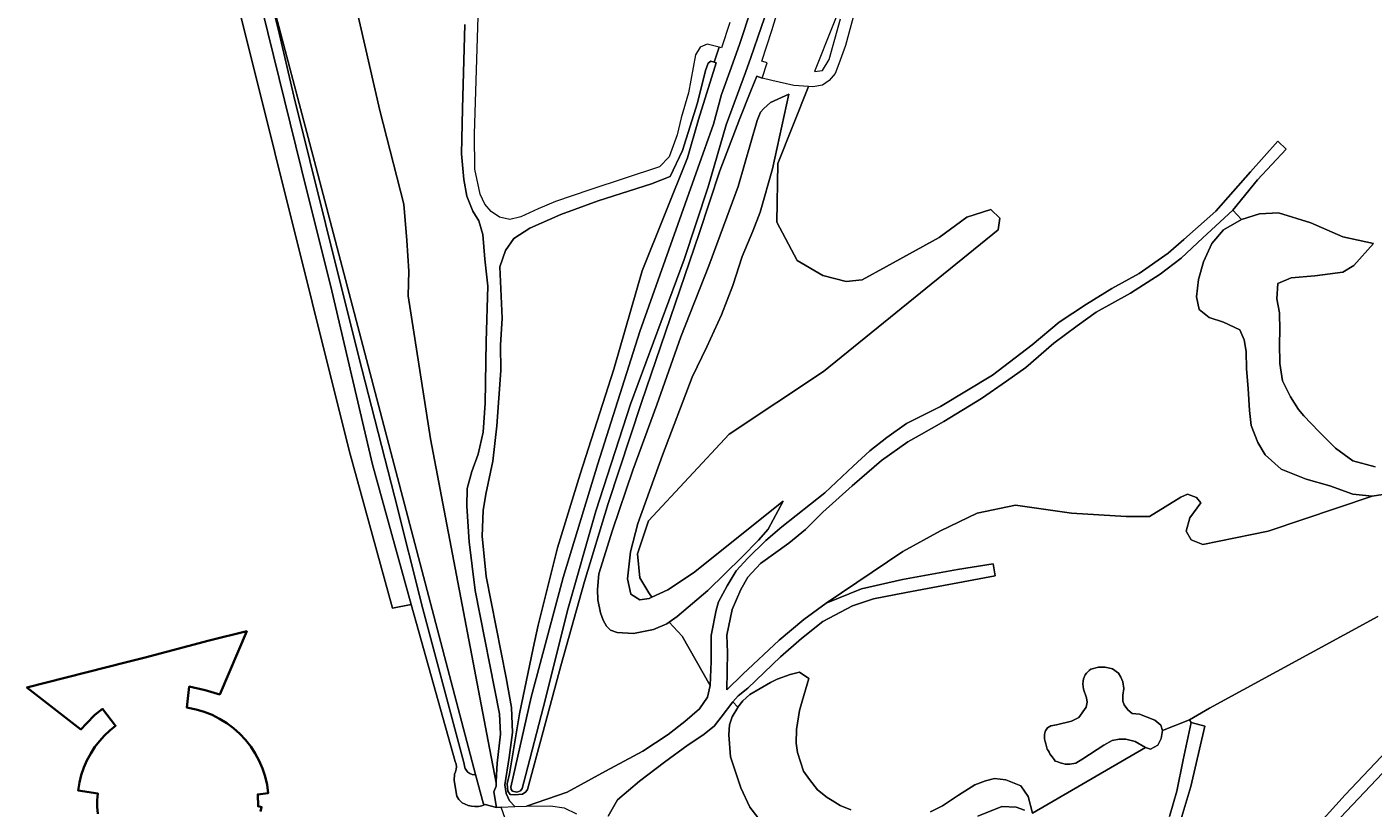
# Model space of a CAD drawing. Header units: metres. Extents: x 152737 to 157444, y 374779 to 378487.
# Tile 47 of 95: x 153984 to 154199, y 377793 to 377918. Entities that reach past the tile are written whole.
import ezdxf
from ezdxf.enums import TextEntityAlignment as Align

# ---------------------------------------------------------------- set-up
doc = ezdxf.new("R2010")
doc.units = ezdxf.units.M
for name, color, linetype, lineweight in [('B-XX-OG-BEBOUWING-GV', 7, 'Continuous', 35), ('B-XX-OG-BEBOUWING-T18', 10, 'Continuous', 18), ('B-XX-OG-TERREIN_CULTUURSCHEIDING-GV', 7, 'Continuous', 18), ('B-XX-OG-TERREIN_ONBEGROEID-GV', 7, 'Continuous', 18), ('B-XX-OG-WATER-GV', 130, 'Continuous', 18), ('B-XX-OG-WATER_SLOOT-GV', 120, 'Continuous', 18), ('B-XX-OG-WEG-GV', 7, 'Continuous', 18)]:
    doc.layers.add(name, color=color, linetype=linetype, lineweight=lineweight)
doc.styles.add('NLCS-ISO-M-T18', font='NLCS-ISO.ttf', dxfattribs={"height": 1.8})

msp = doc.modelspace()

# ---------------------------------------------------------------- linework, layer by layer
at = {"layer": 'B-XX-OG-BEBOUWING-GV'}
msp.add_lwpolyline([(154021.439, 377792.664), (154021.618, 377793.366), (154021.069, 377793.511), (154020.999, 377795.403), (154022.686, 377795.61), (154022.498, 377796.939), (154022.194, 377798.246), (154021.776, 377799.522), (154021.249, 377800.756), (154020.615, 377801.939), (154019.88, 377803.062), (154019.049, 377804.116), (154018.129, 377805.094), (154017.127, 377805.987), (154016.051, 377806.788), (154014.908, 377807.493), (154013.709, 377808.094), (154012.461, 377808.588), (154011.174, 377808.971), (154009.859, 377809.239), (154009.678, 377809.265), (154010.045, 377812.627), (154012.597, 377812.027), (154014.929, 377811.38), (154019.252, 377821.454), (154013.255, 377819.96), (154003.027, 377817.293), (154000, 377816.519), (153984.102, 377812.451), (153992.731, 377805.789), (153993.604, 377806.744), (153994.977, 377808.105), (153996.18, 377809.052), (153998.281, 377806.37), (153997.361, 377805.623), (153996.502, 377804.807), (153995.708, 377803.926), (153994.985, 377802.987), (153994.301, 377801.934), (153993.705, 377800.829), (153993.202, 377799.679), (153992.795, 377798.491), (153992.487, 377797.274), (153992.279, 377796.036), (153995.416, 377795.564), (153995.332, 377794.478), (153995.346, 377793.39), (153995.459, 377792.307)], dxfattribs=at)
at = {"layer": 'B-XX-OG-TERREIN_CULTUURSCHEIDING-GV'}
for points in [[(154057.395, 377793.779), (154056.818, 377793.56), (154056.278, 377793.463), (154055.728, 377793.445), (154055.182, 377793.507), (154054.651, 377793.648), (154054.146, 377793.864), (154053.711, 377794.06), (154053.133, 377794.566), (154052.848, 377795.117), (154052.401, 377797.616), (154052.447, 377798.63), (154052.627, 377799.005), (154052.733, 377799.409), (154052.761, 377799.827), (154052.709, 377800.242), (154052.579, 377800.639), (154046.747, 377821.384), (154045.541, 377825.759), (154042.56, 377825.144), (154035.65, 377850.359), (154000, 377993.032)], [(154000, 377993.032), (154035.65, 377850.359), (154042.56, 377825.144), (154045.541, 377825.759), (154039.38, 377848.106), (154032.847, 377875.874), (154027.98, 377895.274), (154021.734, 377920.771)], [(154115.885, 377925.659), (154110.032, 377910.91), (154111.286, 377911.045), (154112.378, 377912.83), (154114.164, 377919.311)], [(154022.694, 377924.571), (154030.069, 377896.538), (154055.835, 377798.6), (154057.083, 377793.858), (154057.395, 377793.779), (154059.164, 377793.33), (154058.744, 377795.833), (154059.125, 377796.712), (154059.142, 377797.26), (154057.87, 377803.918), (154048.648, 377852.182), (154045.032, 377875.055), (154045.148, 377879.006), (154044.87, 377883.89), (154044.388, 377889.71), (154040.541, 377904.682), (154036.458, 377922.282)], [(154036.458, 377922.282), (154040.541, 377904.682), (154044.388, 377889.71), (154044.87, 377883.89), (154045.148, 377879.006), (154045.032, 377875.055), (154048.648, 377852.182), (154057.87, 377803.918), (154059.142, 377797.26), (154059.181, 377798.51), (154059.293, 377800.364), (154059.799, 377805.027), (154059.687, 377808.286), (154055.752, 377827.951), (154054.797, 377835.749), (154054.459, 377841.424), (154054.516, 377844.289), (154055.246, 377846.986), (154056.258, 377849.739), (154057.045, 377853.279), (154057.382, 377857.886), (154057.551, 377867.775), (154057.775, 377876.586), (154057.326, 377880.913), (154056.988, 377884.846), (154056.37, 377887.037), (154055.414, 377888.554), (154054.459, 377890.97), (154053.953, 377893.611), (154053.559, 377897.713), (154053.728, 377904.904), (154054.122, 377918.379)], [(154116.224, 377919.557), (154114.967, 377915.028), (154113.937, 377912.124), (154113.342, 377910.57), (154112.349, 377909.479), (154111.291, 377908.719), (154109.769, 377908.421), (154109.065, 377908.475), (154104.181, 377896.168), (154103.978, 377886.799), (154107.275, 377880.678), (154111.345, 377878.318), (154115.108, 377877.357), (154117.633, 377877.59), (154121.527, 377879.722), (154129.964, 377884.372), (154134.4, 377887.637), (154138.217, 377888.831), (154139.647, 377887.452), (154139.401, 377885.575), (154111.439, 377862.961), (154096.357, 377852.945), (154083.499, 377839.13), (154081.722, 377833.853), (154082.074, 377830.02), (154083.522, 377827.612), (154084.016, 377826.892), (154086.567, 377828.064), (154090.655, 377830.772), (154105.02, 377842.225), (154102.61, 377837.761), (154101.09, 377836.041), (154098.459, 377833.36), (154092.962, 377827.993), (154088.055, 377823.813), (154086.773, 377822.899), (154088.892, 377820.658), (154093.343, 377812.788), (154093.48, 377816.654), (154093.525, 377820.793), (154094.299, 377824.841), (154094.671, 377826.187), (154096.036, 377828.734), (154097.492, 377831.099), (154099.358, 377833.145), (154102.225, 377835.965), (154104.819, 377838.148), (154111.69, 377843.56), (154116.195, 377847.836), (154118.88, 377850.292), (154121.575, 377852.404), (154124.715, 377854.633), (154130.185, 377857.368), (154138.482, 377862.365), (154144.811, 377867.203), (154149.119, 377870.818), (154153.534, 377873.742), (154157.576, 377876.24), (154161.938, 377878.632), (154166.565, 377881.875), (154169.065, 377884.055), (154174.186, 377888.602), (154179.718, 377894.875), (154184.079, 377899.766), (154185.462, 377898.49), (154180.835, 377893.599), (154176.899, 377888.761), (154178.291, 377887.26), (154181.186, 377888.159), (154184.19, 377888.308), (154189.386, 377886.712), (154194.5, 377884.457), (154199.404, 377883.42), (154196.274, 377879.886), (154194.509, 377878.821), (154190.01, 377878.269), (154186.259, 377877.918), (154184.114, 377877.033), (154183.971, 377874.588), (154184.388, 377872.341), (154184.44, 377869.524), (154184.384, 377867.456), (154184.442, 377864.264), (154184.869, 377861.453), (154186.137, 377858.94), (154187.395, 377856.896), (154188.259, 377855.879), (154190.654, 377853.386), (154193.333, 377850.711), (154196.094, 377848.695), (154199.682, 377847.727)], [(154199.682, 377847.727), (154196.094, 377848.695), (154193.333, 377850.711), (154190.654, 377853.386), (154188.259, 377855.879), (154187.395, 377856.896), (154186.137, 377858.94), (154184.869, 377861.453), (154184.442, 377864.264), (154184.384, 377867.456), (154184.44, 377869.524), (154184.388, 377872.341), (154183.971, 377874.588), (154184.114, 377877.033), (154186.259, 377877.918), (154190.01, 377878.269), (154194.509, 377878.821), (154196.274, 377879.886), (154199.404, 377883.42), (154194.5, 377884.457), (154189.386, 377886.712), (154184.19, 377888.308), (154181.186, 377888.159), (154178.291, 377887.26), (154175.409, 377885.61), (154173.57, 377883.416), (154172.215, 377880.479), (154171.421, 377877.646), (154171.095, 377874.916), (154171.509, 377872.857), (154173.129, 377871.572), (154175.397, 377870.862), (154178.051, 377869.595), (154178.737, 377868.011), (154179.053, 377866.138), (154179.103, 377863.414), (154179.349, 377860.225), (154179.601, 377856.754), (154179.833, 377854.315), (154180.916, 377851.611), (154182.079, 377849.659), (154184.658, 377847.358), (154188.633, 377845.74), (154192.41, 377844.682), (154196.098, 377843.34), (154199.204, 377843.022), (154205.667, 377844.079)], [(154205.667, 377844.079), (154199.204, 377843.022), (154182.574, 377837.431), (154172.124, 377835.313), (154170.266, 377836.073), (154169.464, 377837.465), (154170.013, 377839.574), (154171.786, 377841.978), (154171.111, 377842.822), (154169.675, 377843.37), (154168.62, 377842.864), (154163.609, 377839.784), (154159.835, 377839.784), (154151.102, 377840.323), (154142.153, 377841.615), (154136.007, 377840.323), (154130.185, 377837.521), (154124.147, 377834.181), (154111.878, 377825.947), (154117.566, 377828.221), (154124.119, 377829.722), (154132.864, 377831.336), (154138.613, 377832.224), (154138.901, 377830.343), (154124.665, 377827.675), (154119.478, 377826.629), (154116.11, 377825.538), (154111.332, 377823.036), (154107.965, 377820.307), (154104.598, 377817.396), (154099.365, 377812.393), (154097.817, 377811.165), (154096.953, 377810.21), (154097.79, 377809.319), (154098.577, 377810.363), (154099.687, 377811.371), (154102.99, 377813.265), (154104.062, 377813.802), (154106.117, 377814.545), (154107.614, 377814.948), (154109.138, 377813.895), (154108.028, 377810.301), (154107.633, 377808.789), (154107.171, 377805.772), (154107.116, 377803.608), (154107.332, 377802.108), (154108.28, 377799.116), (154109.245, 377797.77), (154110.497, 377796.147), (154112.071, 377794.907), (154112.859, 377794.414), (154114.117, 377793.628), (154115.847, 377792.947)], [(154154.217, 377815.397), (154155.426, 377815.72), (154156.515, 377815.72), (154157.684, 377815.438), (154158.612, 377814.753), (154159.015, 377814.148), (154159.337, 377813.383), (154159.458, 377812.295), (154159.297, 377811.247), (154159.297, 377810.28), (154159.539, 377809.716), (154160.103, 377808.91), (154160.789, 377808.346), (154161.998, 377808.225), (154164.458, 377807.258), (154165.385, 377806.452), (154165.668, 377805.605), (154169.984, 377807.333), (154173.203, 377809.158), (154200.08, 377823.834)], [(154200.08, 377823.834), (154173.203, 377809.158), (154169.984, 377807.333), (154170.241, 377806.88), (154172.45, 377806.312), (154170.194, 377796.68), (154167.814, 377788.683)], [(153995.459, 377792.307), (153995.346, 377793.39), (153995.332, 377794.478), (153995.416, 377795.564), (153992.279, 377796.036), (153992.487, 377797.274), (153992.795, 377798.491), (153993.202, 377799.679), (153993.705, 377800.829), (153994.301, 377801.934), (153994.985, 377802.987), (153995.708, 377803.926), (153996.502, 377804.807), (153997.361, 377805.623), (153998.281, 377806.37), (153996.18, 377809.052), (153994.977, 377808.105), (153993.604, 377806.744), (153992.731, 377805.789), (153984.102, 377812.451), (154000, 377816.519), (154003.027, 377817.293), (154013.255, 377819.96), (154019.252, 377821.454), (154014.929, 377811.38), (154012.597, 377812.027), (154010.045, 377812.627), (154009.678, 377809.265), (154009.859, 377809.239), (154011.174, 377808.971), (154012.461, 377808.588), (154013.709, 377808.094), (154014.908, 377807.493), (154016.051, 377806.788), (154017.127, 377805.987), (154018.129, 377805.094), (154019.049, 377804.116), (154019.88, 377803.062), (154020.615, 377801.939), (154021.249, 377800.756), (154021.776, 377799.522), (154022.194, 377798.246), (154022.498, 377796.939), (154022.686, 377795.61), (154020.999, 377795.403), (154021.069, 377793.511), (154021.618, 377793.366), (154021.439, 377792.664)], [(154115.847, 377792.947), (154114.117, 377793.628), (154112.859, 377794.414), (154112.071, 377794.907), (154110.497, 377796.147), (154109.245, 377797.77), (154108.28, 377799.116), (154107.332, 377802.108), (154107.116, 377803.608), (154107.171, 377805.772), (154107.633, 377808.789), (154108.028, 377810.301), (154109.138, 377813.895), (154107.614, 377814.948), (154106.117, 377814.545), (154104.062, 377813.802), (154102.99, 377813.265), (154099.687, 377811.371), (154098.577, 377810.363), (154097.79, 377809.319), (154097.751, 377809.267), (154096.884, 377807.793), (154096.437, 377806.516), (154096.326, 377804.915), (154096.578, 377801.394), (154098.268, 377796.441), (154099.687, 377793.363), (154102.77, 377789.376)], [(154153.017, 377813.888), (154153.303, 377814.523)], [(154146.956, 377805.535), (154147.288, 377806.024), (154147.824, 377806.371), (154148.739, 377806.529), (154151.142, 377807.075), (154152.305, 377807.682), (154153.442, 377809.324), (154153.619, 377810.133), (154153.501, 377810.852), (154153.01, 377812.213)], [(154102.77, 377789.376), (154099.687, 377793.363), (154098.268, 377796.441), (154096.578, 377801.394), (154096.326, 377804.915), (154096.437, 377806.516), (154096.884, 377807.793), (154097.751, 377809.267), (154097.79, 377809.319), (154096.953, 377810.21), (154095.087, 377807.754), (154093.995, 377806.299), (154092.175, 377804.844), (154089.809, 377803.297), (154086.065, 377800.541), (154082.06, 377797.539), (154078.511, 377794.537), (154077.009, 377791.9)], [(154166.774, 377791.845), (154167.963, 377795.89), (154168.947, 377800.914), (154170.241, 377806.88), (154169.984, 377807.333), (154165.668, 377805.605), (154165.466, 377804.356), (154164.942, 377803.268), (154163.773, 377802.624), (154162.966, 377802.906), (154144.894, 377792.427)], [(154205.61, 377727.005), (154196.333, 377735.72), (154181.82, 377748.582), (154173.227, 377757.027), (154172.381, 377758.327), (154171.909, 377760.181), (154171.762, 377762.206), (154172.003, 377764.019), (154172.942, 377766.611), (154174.006, 377768.329), (154176.638, 377771.226), (154183.778, 377779.302), (154194.125, 377791.71), (154208.478, 377806.822)], [(154208.478, 377806.822), (154194.125, 377791.71), (154183.778, 377779.302), (154176.638, 377771.226), (154174.006, 377768.329), (154172.942, 377766.611), (154172.003, 377764.019), (154171.762, 377762.206), (154171.909, 377760.181), (154172.381, 377758.327), (154173.227, 377757.027), (154181.82, 377748.582), (154196.333, 377735.72), (154205.61, 377727.005)], [(154128.569, 377792.623), (154130.479, 377793.598), (154133.034, 377795.291), (154135.637, 377796.937), (154137.365, 377797.58), (154138.816, 377797.935), (154140.606, 377797.733), (154143.022, 377796.743), (154144.181, 377795.071), (154144.894, 377792.427), (154162.966, 377802.906), (154161.273, 377803.832), (154159.781, 377804.235), (154158.732, 377804.235), (154157.644, 377803.994), (154156.273, 377803.268), (154152.926, 377801.092), (154151.797, 377800.407), (154150.87, 377800.206), (154150.104, 377800.246)], [(154202.524, 377803.406), (154194.892, 377795.321), (154189.359, 377789.247), (154183.398, 377782.672), (154177.334, 377775.658), (154171.16, 377768.75), (154169.572, 377765.707), (154168.865, 377762.407), (154169.13, 377759.891), (154170.184, 377756.185), (154172.118, 377752.33), (154177.274, 377746.068), (154193.382, 377731.131), (154212.655, 377710.991)], [(154212.655, 377710.991), (154193.382, 377731.131), (154177.274, 377746.068), (154172.118, 377752.33), (154170.184, 377756.185), (154169.13, 377759.891), (154168.865, 377762.407), (154169.572, 377765.707), (154171.16, 377768.75), (154177.334, 377775.658), (154183.398, 377782.672), (154189.359, 377789.247), (154194.892, 377795.321), (154202.524, 377803.406)], [(154144.894, 377792.427), (154144.181, 377795.071), (154143.022, 377796.743), (154140.606, 377797.733), (154138.816, 377797.935), (154137.365, 377797.58), (154135.637, 377796.937), (154133.034, 377795.291), (154130.479, 377793.598), (154128.569, 377792.623)], [(154059.164, 377793.33), (154057.395, 377793.779)], [(154061.824, 377787.934), (154059.949, 377793.362), (154059.164, 377793.33)], [(154143.61, 377792.898), (154142.285, 377793.344), (154139.979, 377793.49), (154136.152, 377791.915)], [(154136.152, 377791.915), (154139.979, 377793.49), (154142.285, 377793.344), (154143.61, 377792.898)]]:
    msp.add_lwpolyline(points, dxfattribs=at)
for points in [[(154086.773, 377822.899), (154086.43, 377822.655), (154084.285, 377821.722), (154081.099, 377821.099), (154078.463, 377821.286), (154077.422, 377821.643), (154076.752, 377822.289), (154076.217, 377823.22), (154075.82, 377824.388), (154075.405, 377826.496), (154075.328, 377828.14), (154075.564, 377830.637), (154077.74, 377837.635), (154080.997, 377847.192), (154084.802, 377857.653), (154088.647, 377868.49), (154093.141, 377879.856), (154097.798, 377892.542), (154100.863, 377903.043), (154101.402, 377904.416), (154101.909, 377904.99), (154102.972, 377905.95), (154105.91, 377907.273), (154103.295, 377895.323), (154101.353, 377888.423), (154100.186, 377885.392), (154098.474, 377881.317), (154096.96, 377876.682), (154095.165, 377872.041), (154092.814, 377866.92), (154090.457, 377862.081), (154085.702, 377849.582), (154081.764, 377838.696), (154080.625, 377834.161), (154080.14, 377829.827), (154080.655, 377827.391), (154082.082, 377826.477), (154083.583, 377826.693), (154084.016, 377826.892), (154083.522, 377827.612), (154082.074, 377830.02), (154081.722, 377833.853), (154083.499, 377839.13), (154096.357, 377852.945), (154111.439, 377862.961), (154139.401, 377885.575), (154139.647, 377887.452), (154138.217, 377888.831), (154134.4, 377887.637), (154129.964, 377884.372), (154121.527, 377879.722), (154117.633, 377877.59), (154115.108, 377877.357), (154111.345, 377878.318), (154107.275, 377880.678), (154103.978, 377886.799), (154104.181, 377896.168), (154109.065, 377908.475), (154106.726, 377908.652), (154103.186, 377909.479), (154101.643, 377909.841), (154100.792, 377910.124), (154099.834, 377907.793), (154098.104, 377903.363), (154094.889, 377895.002), (154091.595, 377885.007), (154082.368, 377858.017), (154077.058, 377841.884), (154073.242, 377829.397), (154069.445, 377815.917), (154066.639, 377805.458), (154064.139, 377796.202), (154063.873, 377795.816), (154063.336, 377795.425), (154062.084, 377795.347), (154061.375, 377795.389), (154060.983, 377795.927), (154060.908, 377797.07), (154061.259, 377798.711), (154062.615, 377806.69), (154062.882, 377808.277), (154065.066, 377818.769), (154065.848, 377822.45), (154068.957, 377834.782), (154072.573, 377846.556), (154077.943, 377863.329), (154082.48, 377879.022), (154089.741, 377897.107), (154091.474, 377903.241), (154094.088, 377911.591), (154094.319, 377912.272), (154093.995, 377912.38), (154093.475, 377912.555), (154093.046, 377912.244), (154092.579, 377911.037), (154091.332, 377905.886), (154088.918, 377898.26), (154086.971, 377894.096), (154083.974, 377892.968), (154075.432, 377890.216), (154069.46, 377888.029), (154064.529, 377885.843), (154061.959, 377884.211), (154060.64, 377882.302), (154059.702, 377879.665), (154060.084, 377871.474), (154059.843, 377867.178), (154059.877, 377863.118), (154059.252, 377854.302), (154058.595, 377848.652), (154057.464, 377843.355), (154057.04, 377840.742), (154056.899, 377836.645), (154057.535, 377830.218), (154060.705, 377814.035), (154061.589, 377809.259), (154061.727, 377805.268), (154061.202, 377801.292), (154060.511, 377796.902), (154060.732, 377795.549), (154061.285, 377794.362), (154062.118, 377793.451), (154063.966, 377793.526), (154070.5, 377795.778), (154076.598, 377799.098), (154082.559, 377802.282), (154086.654, 377804.965), (154089.294, 377807.057), (154091.614, 377809.059), (154092.934, 377810.923), (154093.343, 377812.788), (154088.892, 377820.658)], [(154086.43, 377822.655), (154086.773, 377822.899), (154088.055, 377823.813), (154092.962, 377827.993), (154098.459, 377833.36), (154101.09, 377836.041), (154102.61, 377837.761), (154105.02, 377842.225), (154090.655, 377830.772), (154086.567, 377828.064), (154084.016, 377826.892), (154083.583, 377826.693), (154082.082, 377826.477), (154080.655, 377827.391), (154080.14, 377829.827), (154080.625, 377834.161), (154081.764, 377838.696), (154085.702, 377849.582), (154090.457, 377862.081), (154092.814, 377866.92), (154095.165, 377872.041), (154096.96, 377876.682), (154098.474, 377881.317), (154100.186, 377885.392), (154101.353, 377888.423), (154103.295, 377895.323), (154105.91, 377907.273), (154102.972, 377905.95), (154101.909, 377904.99), (154101.402, 377904.416), (154100.863, 377903.043), (154097.798, 377892.542), (154093.141, 377879.856), (154088.647, 377868.49), (154084.802, 377857.653), (154080.997, 377847.192), (154077.74, 377837.635), (154075.564, 377830.637), (154075.328, 377828.14), (154075.405, 377826.496), (154075.82, 377824.388), (154076.217, 377823.22), (154076.752, 377822.289), (154077.422, 377821.643), (154078.463, 377821.286), (154081.099, 377821.099), (154084.285, 377821.722)], [(154179.833, 377854.315), (154179.601, 377856.754), (154179.349, 377860.225), (154179.103, 377863.414), (154179.053, 377866.138), (154178.737, 377868.011), (154178.051, 377869.595), (154175.397, 377870.862), (154173.129, 377871.572), (154171.509, 377872.857), (154171.095, 377874.916), (154171.421, 377877.646), (154172.215, 377880.479), (154173.57, 377883.416), (154175.409, 377885.61), (154178.291, 377887.26), (154176.899, 377888.761), (154172.112, 377884.296), (154168.655, 377881.053), (154165.304, 377878.502), (154160.571, 377875.471), (154155.039, 377872.441), (154151.996, 377870.234), (154148.273, 377867.469), (154143.805, 377863.589), (154140.72, 377861.409), (154136.731, 377858.645), (154130.721, 377854.977), (154126.785, 377852.744), (154124.943, 377851.722), (154120.711, 377848.72), (154116.069, 377844.718), (154111.382, 377840.488), (154108.607, 377837.714), (154105.922, 377835.531), (154101.371, 377832.302), (154099.365, 377830.086), (154098.227, 377828.13), (154096.862, 377824.946), (154095.997, 377820.853), (154096.134, 377818.079), (154095.997, 377812.121), (154098.591, 377814.622), (154104.37, 377820.034), (154108.329, 377823.354), (154111.878, 377825.947), (154124.147, 377834.181), (154130.185, 377837.521), (154136.007, 377840.323), (154142.153, 377841.615), (154151.102, 377840.323), (154159.835, 377839.784), (154163.609, 377839.784), (154168.62, 377842.864), (154169.675, 377843.37), (154171.111, 377842.822), (154171.786, 377841.978), (154170.013, 377839.574), (154169.464, 377837.465), (154170.266, 377836.073), (154172.124, 377835.313), (154182.574, 377837.431), (154199.204, 377843.022), (154196.098, 377843.34), (154192.41, 377844.682), (154188.633, 377845.74), (154184.658, 377847.358), (154182.079, 377849.659), (154180.916, 377851.611)]]:
    msp.add_lwpolyline(points, close=True, dxfattribs=at)
at = {"layer": 'B-XX-OG-TERREIN_CULTUURSCHEIDING-GV', "extrusion": (0, 0, -1)}
for centre, radius, start, end in [((-154156.66, 377811.928), 4.243, 37.71106, 54.85209), ((-154158.175, 377813.029), 5.229, 351.0235, 9.45539), ((-154150.206, 377804.449), 3.427, 357.34342, 18.47844), ((-154160.697, 377807.283), 14.232, 341.00006, 347.85805), ((-154156.981, 377807.806), 11.022, 320.05841, 332.10815), ((-154152.384, 377810.453), 10.459, 282.59, 291.61546)]:
    msp.add_arc(centre, radius, start, end, dxfattribs=at)
at = {"layer": 'B-XX-OG-TERREIN_ONBEGROEID-GV'}
for points in [[(154054.122, 377918.379), (154053.728, 377904.904), (154053.559, 377897.713), (154053.953, 377893.611), (154054.459, 377890.97), (154055.414, 377888.554), (154056.37, 377887.037), (154056.988, 377884.846), (154057.326, 377880.913), (154057.775, 377876.586), (154057.551, 377867.775), (154057.382, 377857.886), (154057.045, 377853.279), (154056.258, 377849.739), (154055.246, 377846.986), (154054.516, 377844.289), (154054.459, 377841.424), (154054.797, 377835.749), (154055.752, 377827.951), (154059.687, 377808.286), (154059.799, 377805.027), (154059.293, 377800.364), (154059.181, 377798.51), (154059.142, 377797.26), (154059.125, 377796.712), (154058.744, 377795.833), (154059.164, 377793.33), (154059.949, 377793.362), (154062.118, 377793.451), (154061.285, 377794.362), (154060.732, 377795.549), (154060.511, 377796.902), (154061.202, 377801.292), (154061.727, 377805.268), (154061.589, 377809.259), (154060.705, 377814.035), (154057.535, 377830.218), (154056.899, 377836.645), (154057.04, 377840.742), (154057.464, 377843.355), (154058.595, 377848.652), (154059.252, 377854.302), (154059.877, 377863.118), (154059.843, 377867.178), (154060.084, 377871.474), (154059.702, 377879.665), (154060.64, 377882.302), (154061.959, 377884.211), (154064.529, 377885.843), (154069.46, 377888.029), (154075.432, 377890.216), (154083.974, 377892.968), (154086.971, 377894.096), (154088.918, 377898.26), (154091.332, 377905.886), (154092.579, 377911.037), (154093.046, 377912.244), (154093.475, 377912.555), (154093.995, 377912.38), (154094.796, 377914.794), (154092.852, 377915.24), (154091.723, 377914.773), (154091.022, 377913.528), (154089.893, 377907.458), (154088.686, 377903.489), (154088.063, 377900.765), (154086.778, 377897.263), (154085.221, 377895.667), (154074.087, 377891.971), (154068.621, 377890.119), (154065.857, 377888.952), (154063.093, 377887.668), (154061.302, 377887.24), (154059.667, 377887.629), (154058.304, 377888.524), (154057.292, 377889.691), (154056.591, 377891.287), (154055.735, 377895.295), (154055.657, 377900.859), (154056.435, 377924.852)], [(154077.009, 377791.9), (154078.511, 377794.537), (154082.06, 377797.539), (154086.065, 377800.541), (154089.809, 377803.297), (154092.175, 377804.844), (154093.995, 377806.299), (154095.087, 377807.754), (154096.953, 377810.21), (154097.817, 377811.165), (154099.365, 377812.393), (154104.598, 377817.396), (154107.965, 377820.307), (154111.332, 377823.036), (154116.11, 377825.538), (154119.478, 377826.629), (154124.665, 377827.675), (154138.901, 377830.343), (154138.613, 377832.224), (154132.864, 377831.336), (154124.119, 377829.722), (154117.566, 377828.221), (154111.878, 377825.947), (154108.329, 377823.354), (154104.37, 377820.034), (154098.591, 377814.622), (154095.997, 377812.121), (154096.134, 377818.079), (154095.997, 377820.853), (154096.862, 377824.946), (154098.227, 377828.13), (154099.365, 377830.086), (154101.371, 377832.302), (154105.922, 377835.531), (154108.607, 377837.714), (154111.382, 377840.488), (154116.069, 377844.718), (154120.711, 377848.72), (154124.943, 377851.722), (154126.785, 377852.744), (154130.721, 377854.977), (154136.731, 377858.645), (154140.72, 377861.409), (154143.805, 377863.589), (154148.273, 377867.469), (154151.996, 377870.234), (154155.039, 377872.441), (154160.571, 377875.471), (154165.304, 377878.502), (154168.655, 377881.053), (154172.112, 377884.296), (154176.899, 377888.761), (154180.835, 377893.599), (154185.462, 377898.49), (154184.079, 377899.766), (154179.718, 377894.875), (154174.186, 377888.602), (154169.065, 377884.055), (154166.565, 377881.875), (154161.938, 377878.632), (154157.576, 377876.24), (154153.534, 377873.742), (154149.119, 377870.818), (154144.811, 377867.203), (154138.482, 377862.365), (154130.185, 377857.368), (154124.715, 377854.633), (154121.575, 377852.404), (154118.88, 377850.292), (154116.195, 377847.836), (154111.69, 377843.56), (154104.819, 377838.148), (154102.225, 377835.965), (154099.358, 377833.145), (154097.492, 377831.099), (154096.036, 377828.734), (154094.671, 377826.187), (154094.299, 377824.841), (154093.525, 377820.793), (154093.48, 377816.654), (154093.343, 377812.788), (154092.934, 377810.923), (154091.614, 377809.059), (154089.294, 377807.057), (154086.654, 377804.965), (154082.559, 377802.282), (154076.598, 377799.098), (154070.5, 377795.778), (154063.966, 377793.526), (154067.825, 377793.584), (154069.975, 377793.229), (154071.979, 377792.273)], [(154162.966, 377802.906), (154163.773, 377802.624), (154164.942, 377803.268), (154165.466, 377804.356), (154165.668, 377805.605), (154165.385, 377806.452), (154164.458, 377807.258), (154161.998, 377808.225), (154160.789, 377808.346), (154160.103, 377808.91), (154159.539, 377809.716), (154159.297, 377810.28), (154159.297, 377811.247), (154159.458, 377812.295), (154159.337, 377813.383), (154159.015, 377814.148), (154158.612, 377814.753), (154157.684, 377815.438), (154156.515, 377815.72), (154155.426, 377815.72), (154154.217, 377815.397)], [(154153.303, 377814.523), (154153.017, 377813.888)], [(154153.01, 377812.213), (154153.501, 377810.852), (154153.619, 377810.133), (154153.442, 377809.324), (154152.305, 377807.682), (154151.142, 377807.075), (154148.739, 377806.529), (154147.824, 377806.371), (154147.288, 377806.024), (154146.956, 377805.535)], [(154150.104, 377800.246), (154150.87, 377800.206), (154151.797, 377800.407), (154152.926, 377801.092), (154156.273, 377803.268), (154157.644, 377803.994), (154158.732, 377804.235), (154159.781, 377804.235), (154161.273, 377803.832), (154162.966, 377802.906)]]:
    msp.add_lwpolyline(points, dxfattribs=at)
for centre, radius, start, end in [((154156.66, 377811.928), 4.243, 125.14791, 142.28894), ((154158.175, 377813.029), 5.229, 170.54461, 188.9765), ((154150.206, 377804.449), 3.427, 161.52156, 182.65658), ((154160.697, 377807.283), 14.232, 192.14195, 198.99994), ((154156.981, 377807.806), 11.022, 207.89185, 219.94159), ((154152.384, 377810.453), 10.459, 248.38454, 257.41)]:
    msp.add_arc(centre, radius, start, end, dxfattribs=at)
at = {"layer": 'B-XX-OG-WATER-GV'}
msp.add_lwpolyline([(154017.736, 377943.419), (154024.25, 377917.718), (154026.791, 377906.942), (154034.392, 377876.322), (154037.654, 377863.403), (154042.863, 377843.034), (154047.377, 377825.028), (154054.03, 377800.257), (154054.067, 377799.89), (154054.183, 377799.54), (154054.371, 377799.222), (154054.623, 377798.953), (154054.927, 377798.744), (154055.268, 377798.605), (154055.693, 377798.541), (154055.835, 377798.6), (154030.069, 377896.538), (154022.694, 377924.571)], close=True, dxfattribs=at)
at = {"layer": 'B-XX-OG-WATER_SLOOT-GV'}
for points in [[(154021.734, 377920.771), (154027.98, 377895.274), (154032.847, 377875.874), (154039.38, 377848.106), (154045.541, 377825.759), (154046.747, 377821.384), (154052.579, 377800.639), (154052.709, 377800.242), (154052.761, 377799.827), (154052.733, 377799.409), (154052.627, 377799.005), (154052.447, 377798.63), (154052.401, 377797.616), (154052.848, 377795.117), (154053.133, 377794.566), (154053.711, 377794.06), (154054.146, 377793.864), (154054.651, 377793.648), (154055.182, 377793.507), (154055.728, 377793.445), (154056.278, 377793.463), (154056.818, 377793.56), (154057.395, 377793.779), (154057.083, 377793.858), (154055.835, 377798.6), (154055.693, 377798.541), (154055.268, 377798.605), (154054.927, 377798.744), (154054.623, 377798.953), (154054.371, 377799.222), (154054.183, 377799.54), (154054.067, 377799.89), (154054.03, 377800.257), (154047.377, 377825.028), (154042.863, 377843.034), (154037.654, 377863.403), (154034.392, 377876.322), (154026.791, 377906.942), (154024.25, 377917.718), (154017.736, 377943.419)], [(154103.128, 377922.742), (154099.862, 377913.113), (154098.988, 377910.723), (154095.908, 377902.388), (154093.039, 377892.472), (154089.208, 377880.836), (154080.619, 377857.76), (154075.043, 377840.629), (154070.508, 377824.794), (154067.006, 377810.68), (154063.826, 377798.347), (154063.295, 377796.35), (154063.018, 377795.99), (154062.454, 377795.767), (154061.742, 377795.896), (154061.524, 377796.176), (154061.489, 377796.532), (154064.703, 377810.924), (154069.816, 377830.033), (154075.372, 377848.229), (154082.081, 377869.355), (154091.396, 377895.424), (154093.891, 377902.494), (154095.153, 377907.201), (154096.707, 377911.48), (154097.575, 377913.872), (154098.058, 377915.201), (154103.704, 377932.334)], [(154103.704, 377932.334), (154098.058, 377915.201), (154097.575, 377913.872), (154096.707, 377911.48), (154095.153, 377907.201), (154093.891, 377902.494), (154091.396, 377895.424), (154082.081, 377869.355), (154075.372, 377848.229), (154069.816, 377830.033), (154064.703, 377810.924), (154061.489, 377796.532), (154061.524, 377796.176), (154061.742, 377795.896), (154062.454, 377795.767), (154063.018, 377795.99), (154063.295, 377796.35), (154063.826, 377798.347), (154067.006, 377810.68), (154070.508, 377824.794), (154075.043, 377840.629), (154080.619, 377857.76), (154089.208, 377880.836), (154093.039, 377892.472), (154095.908, 377902.388), (154098.988, 377910.723), (154099.862, 377913.113), (154103.128, 377922.742)], [(154096.512, 377918.731), (154095.137, 377914.681), (154094.796, 377914.794), (154093.995, 377912.38), (154094.319, 377912.272), (154094.088, 377911.591), (154091.474, 377903.241), (154089.741, 377897.107), (154082.48, 377879.022), (154077.943, 377863.329), (154072.573, 377846.556), (154068.957, 377834.782), (154065.848, 377822.45), (154065.066, 377818.769), (154062.882, 377808.277), (154062.615, 377806.69), (154061.259, 377798.711), (154060.908, 377797.07), (154060.983, 377795.927), (154061.375, 377795.389), (154062.084, 377795.347), (154063.336, 377795.425), (154063.873, 377795.816), (154064.139, 377796.202), (154066.639, 377805.458), (154069.445, 377815.917), (154073.242, 377829.397), (154077.058, 377841.884), (154082.368, 377858.017), (154091.595, 377885.007), (154094.889, 377895.002), (154098.104, 377903.363), (154099.834, 377907.793), (154100.792, 377910.124), (154101.643, 377909.841), (154102.444, 377912.255), (154101.606, 377912.534), (154103.206, 377917.434), (154107.019, 377930.063)]]:
    msp.add_lwpolyline(points, dxfattribs=at)
at = {"layer": 'B-XX-OG-WEG-GV'}
msp.add_lwpolyline([(154167.814, 377788.683), (154170.194, 377796.68), (154172.45, 377806.312), (154170.241, 377806.88), (154168.947, 377800.914), (154167.963, 377795.89), (154166.774, 377791.845)], dxfattribs=at)

# ---------------------------------------------------------------- texts
at = {"layer": 'B-XX-OG-BEBOUWING-T18', "style": 'NLCS-ISO-M-T18'}
msp.add_text('140', height=0.0018, dxfattribs=at).set_placement((154004.318, 377800.149), align=Align.MIDDLE_CENTER)

doc.saveas('drawing.dxf')
